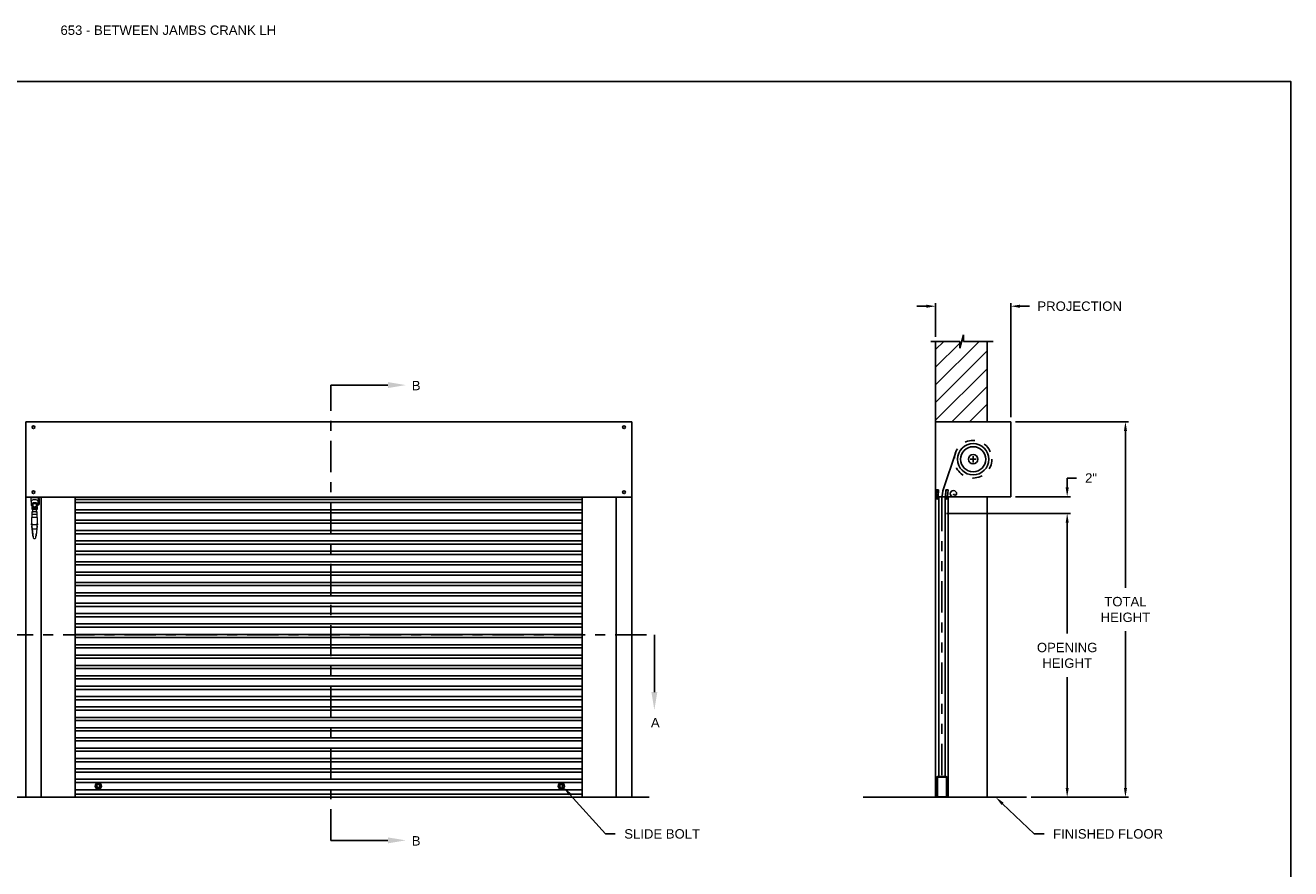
# Model space of a CAD drawing. Header units: inches. Extents: x 169.6 to 213.7, y 214.8 to 266.5.
# Tile 10 of 16: x 176.4 to 189.1, y 239.3 to 247.7. Entities that reach past the tile are written whole.
import ezdxf
from ezdxf import colors
from ezdxf.entities.mleader import LeaderData, LeaderLine
from ezdxf.math import Vec2, Vec3

# ---------------------------------------------------------------- set-up
doc = ezdxf.new("R2010")
doc.units = ezdxf.units.IN
doc.header["$LTSCALE"] = 0.25
doc.header["$MEASUREMENT"] = 0
for name, pattern in [('CENTER', [2, 1.25, -0.25, 0.25, -0.25]), ('HIDDEN', [0.375, 0.25, -0.125]), ('PHANTOM', [2.5, 1.25, -0.25, 0.25, -0.25, 0.25, -0.25])]:
    doc.linetypes.add(name, pattern=pattern)
for name, color, linetype in [('ANNOTATIONS', 1, 'Continuous'), ('CRANK LH', 7, 'Continuous'), ('SECTION CUTS', 6, 'CENTER')]:
    doc.layers.add(name, color=color, linetype=linetype)
doc.styles.add('ARIAL', font='arial.ttf', dxfattribs={"height": 0.09375})
doc.styles.get("Standard").update_dxf_attribs({"font": 'romans.shx'})
doc.dimstyles.new('STANDARD$0', dxfattribs={"dimtxt": 0.09375, "dimasz": 0.09375, "dimexe": 0.03125, "dimexo": 0.046875, "dimgap": 0.09, "dimtad": 0, "dimtih": 1, "dimtoh": 1, "dimdec": 4, "dimzin": 0, "dimdsep": 46, "dimtxsty": 'ARIAL', "dimcen": 0.09, "dimadec": 0, "dimazin": 0, "dimtfac": 1, "dimtdec": 4, "dimtofl": 0, "dimtmove": 0, "dimatfit": 1, "dimfxl": 1, "dimtolj": 1, "dimtzin": 0, "dimarcsym": 0})

# ---------------------------------------------------------------- blocks, each defined once
blk = doc.blocks.new('*D14')
at = {"layer": 'ANNOTATIONS', "color": 0, "lineweight": -2, "transparency": 16777216}
for p, q in [((185.512, 244.634), (185.512, 244.969)), ((186.262, 243.832), (186.262, 244.969)), ((185.418, 244.938), (185.325, 244.938)), ((186.356, 244.938), (186.45, 244.938))]:
    blk.add_line(p, q, dxfattribs=at)
at = {"layer": 'ANNOTATIONS', "color": 0, "transparency": 16777216}
for points in [[(185.418, 244.954), (185.418, 244.922), (185.512, 244.938)], [(186.356, 244.954), (186.356, 244.922), (186.262, 244.938)]]:
    blk.add_solid(points, dxfattribs=at)
at = {"layer": 'defpoints', "color": 0, "transparency": 16777216}
for p in [(186.262, 244.938), (185.512, 244.587), (186.262, 243.785)]:
    blk.add_point(p, dxfattribs=at)
at = {"layer": 'ANNOTATIONS', "color": 0, "transparency": 16777216, "insert": (186.951, 244.938), "char_height": 0.09375, "attachment_point": 5, "style": 'ARIAL'}
blk.add_mtext('\\A1;PROJECTION', dxfattribs=at)
blk = doc.blocks.new('*D15')
at = {"layer": 'ANNOTATIONS', "color": 0, "lineweight": -2, "transparency": 16777216}
for p, q in [((185.622, 242.869), (186.858, 242.869)), ((186.826, 242.776), (186.826, 241.67)), ((186.826, 240.129), (186.826, 241.235)), ((186.465, 240.035), (186.858, 240.035))]:
    blk.add_line(p, q, dxfattribs=at)
at = {"layer": 'ANNOTATIONS', "color": 0, "transparency": 16777216}
for points in [[(186.811, 242.776), (186.842, 242.776), (186.826, 242.869)], [(186.811, 240.129), (186.842, 240.129), (186.826, 240.035)]]:
    blk.add_solid(points, dxfattribs=at)
at = {"layer": 'defpoints', "color": 0, "transparency": 16777216}
for p in [(185.575, 242.869), (186.826, 242.869), (186.418, 240.035)]:
    blk.add_point(p, dxfattribs=at)
at = {"layer": 'ANNOTATIONS', "color": 0, "transparency": 16777216, "insert": (186.826, 241.452), "char_height": 0.09375, "attachment_point": 5, "style": 'ARIAL'}
blk.add_mtext('\\A1;OPENING \\PHEIGHT', dxfattribs=at)
blk = doc.blocks.new('*D16')
at = {"layer": 'ANNOTATIONS', "color": 0, "lineweight": -2, "transparency": 16777216}
for p, q in [((186.309, 243.785), (187.44, 243.785)), ((187.408, 243.691), (187.408, 242.128)), ((187.408, 240.129), (187.408, 241.693)), ((186.465, 240.035), (187.44, 240.035))]:
    blk.add_line(p, q, dxfattribs=at)
at = {"layer": 'ANNOTATIONS', "color": 0, "transparency": 16777216}
for points in [[(187.393, 243.691), (187.424, 243.691), (187.408, 243.785)], [(187.393, 240.129), (187.424, 240.129), (187.408, 240.035)]]:
    blk.add_solid(points, dxfattribs=at)
at = {"layer": 'defpoints', "color": 0, "transparency": 16777216}
for p in [(186.262, 243.785), (186.418, 240.035), (187.408, 240.035)]:
    blk.add_point(p, dxfattribs=at)
at = {"layer": 'ANNOTATIONS', "color": 0, "transparency": 16777216, "insert": (187.408, 241.91), "char_height": 0.0938, "attachment_point": 5, "style": 'ARIAL'}
blk.add_mtext('\\A1;TOTAL\\PHEIGHT', dxfattribs=at)
blk = doc.blocks.new('*D17')
at = {"layer": 'ANNOTATIONS', "color": 0, "lineweight": -2, "transparency": 16777216}
for p, q in [((186.826, 243.129), (186.826, 243.223)), ((186.826, 243.223), (186.92, 243.223)), ((186.309, 243.035), (186.858, 243.035)), ((186.309, 242.869), (186.858, 242.869)), ((186.826, 242.776), (186.826, 242.682))]:
    blk.add_line(p, q, dxfattribs=at)
at = {"layer": 'ANNOTATIONS', "color": 0, "transparency": 16777216}
for points in [[(186.811, 243.129), (186.842, 243.129), (186.826, 243.035)], [(186.811, 242.776), (186.842, 242.776), (186.826, 242.869)]]:
    blk.add_solid(points, dxfattribs=at)
at = {"layer": 'defpoints', "color": 0, "transparency": 16777216}
for p in [(186.262, 243.035), (186.262, 242.869), (186.826, 242.869)]:
    blk.add_point(p, dxfattribs=at)
at = {"layer": 'ANNOTATIONS', "color": 0, "transparency": 16777216, "insert": (187.065, 243.223), "char_height": 0.0938, "attachment_point": 5, "style": 'ARIAL'}
blk.add_mtext('\\A1;2"', dxfattribs=at)

msp = doc.modelspace()

# ---------------------------------------------------------------- hatches: boundary and pattern name
at = {"layer": 'CRANK LH', "linetype": 'Continuous'}
h = msp.add_hatch(dxfattribs=at)
h.set_pattern_fill('ANSI31', color=256, style=0)
h.set_pattern_definition([(45, (-19.41087, -17.51588), (-0.088388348, 0.088388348), [])])
h.paths.add_polyline_path([(186.02778, 245.05235), (186.02778, 244.5871), (185.79129, 244.5871), (185.79129, 244.65176), (185.75287, 244.5184), (185.75287, 244.5871), (185.51216, 244.5871), (185.51216, 245.23664)])
h.paths.add_polyline_path([(185.51216, 245.23664), (185.51216, 243.78522), (186.02778, 243.78522), (186.02778, 245.03859), (186.02778, 245.05235)])

# ---------------------------------------------------------------- linework, layer by layer
for p, q in [((185.46577, 244.5871), (185.75287, 244.5871)), ((185.51216, 244.5871), (185.51216, 241.04242)), ((185.75287, 244.5184), (185.79129, 244.65176)), ((185.75287, 244.5871), (185.75287, 244.5184)), ((185.79129, 244.65176), (185.79129, 244.5871)), ((185.79129, 244.5871), (186.08648, 244.5871)), ((186.02778, 243.78522), (186.02778, 244.5871)), ((176.42359, 240.03522), (176.42359, 243.78522)), ((182.47725, 243.78322), (176.42359, 243.78322)), ((182.47725, 240.03522), (182.47725, 243.78522)), ((185.51216, 243.78522), (186.02778, 243.78522)), ((185.51216, 243.78522), (186.26216, 243.78522)), ((186.26216, 243.78522), (186.26216, 243.03522)), ((185.59397, 243.1243), (185.70932, 243.46962)), ((185.88716, 243.37897), (185.88716, 243.44147)), ((185.85591, 243.41022), (185.91841, 243.41022)), ((185.51949, 243.03867), (185.5164, 243.10405)), ((185.5164, 243.10405), (185.53405, 243.10405)), ((185.53713, 243.03867), (185.53405, 243.10405)), ((185.53932, 243.10339), (185.53405, 243.10405)), ((185.53713, 243.03867), (185.53932, 243.10339)), ((185.61221, 243.03961), (185.6188, 243.10474)), ((185.61221, 243.03961), (185.61351, 243.10436)), ((185.61351, 243.10436), (185.6188, 243.10474)), ((185.63642, 243.10379), (185.6188, 243.10474)), ((185.62983, 243.03867), (185.63642, 243.10379)), ((176.42359, 243.03322), (182.47725, 243.03322)), ((176.57983, 240.03522), (176.57983, 243.03322)), ((176.91917, 240.03522), (176.91917, 243.03322)), ((181.98167, 243.00903), (176.91917, 243.00903)), ((181.98167, 242.97778), (176.91917, 242.97778)), ((181.98167, 240.03522), (181.98167, 243.03322)), ((182.32102, 240.03522), (182.32102, 243.03322)), ((185.51216, 243.03522), (185.54341, 243.03522)), ((185.51216, 240.03522), (185.51216, 243.03522)), ((185.51949, 243.03522), (185.51949, 243.03867)), ((185.51949, 243.03867), (185.53713, 243.03867)), ((185.53713, 243.03522), (185.53713, 243.03867)), ((185.54341, 240.24336), (185.54341, 243.03522)), ((185.54341, 243.03522), (185.60591, 243.03522)), ((185.60591, 240.24336), (185.60591, 243.03522)), ((185.60591, 243.03522), (185.63716, 243.03522)), ((185.61221, 243.03961), (185.61218, 243.03867)), ((185.62983, 243.03867), (185.61218, 243.03867)), ((185.61218, 243.03522), (185.61218, 243.03867)), ((185.62153, 243.03522), (186.26216, 243.03522)), ((185.62983, 243.03522), (185.62983, 243.03867)), ((185.63716, 243.03522), (185.63716, 240.03522)), ((186.02778, 240.03522), (186.02778, 243.03522)), ((181.98167, 242.90541), (176.91917, 242.90541)), ((181.98167, 242.87416), (176.91917, 242.87416)), ((181.98167, 242.8018), (176.91917, 242.8018)), ((181.98167, 242.77055), (176.91917, 242.77055)), ((181.98167, 242.69818), (176.91917, 242.69818)), ((181.98167, 242.66693), (176.91917, 242.66693)), ((181.98167, 242.59457), (176.91917, 242.59457)), ((181.98167, 242.56332), (176.91917, 242.56332)), ((181.98167, 242.49095), (176.91917, 242.49095)), ((181.98167, 242.4597), (176.91917, 242.4597)), ((181.98167, 242.38734), (176.91917, 242.38734)), ((181.98167, 242.35609), (176.91917, 242.35609)), ((181.98167, 242.28372), (176.91917, 242.28372)), ((181.98167, 242.25247), (176.91917, 242.25247)), ((181.98167, 242.18011), (176.91917, 242.18011)), ((181.98167, 242.14886), (176.91917, 242.14886)), ((181.98167, 242.07649), (176.91917, 242.07649)), ((181.98167, 242.04524), (176.91917, 242.04524)), ((181.98167, 241.97288), (176.91917, 241.97288)), ((181.98167, 241.94163), (176.91917, 241.94163)), ((181.98167, 241.86927), (176.91917, 241.86927)), ((181.98167, 241.83802), (176.91917, 241.83802)), ((181.98167, 241.76565), (176.91917, 241.76565)), ((181.98167, 241.7344), (176.91917, 241.7344)), ((181.98167, 241.66204), (176.91917, 241.66204)), ((181.98167, 241.63079), (176.91917, 241.63079)), ((181.98167, 241.55842), (176.91917, 241.55842)), ((181.98167, 241.52717), (176.91917, 241.52717)), ((181.98167, 241.45481), (176.91917, 241.45481)), ((181.98167, 241.42356), (176.91917, 241.42356)), ((181.98167, 241.35119), (176.91917, 241.35119)), ((181.98167, 241.31994), (176.91917, 241.31994)), ((181.98167, 241.24758), (176.91917, 241.24758)), ((181.98167, 241.21633), (176.91917, 241.21633)), ((181.98167, 241.14396), (176.91917, 241.14396)), ((181.98167, 241.11271), (176.91917, 241.11271)), ((181.98167, 241.04035), (176.91917, 241.04035)), ((181.98167, 241.0091), (176.91917, 241.0091)), ((181.98167, 240.93673), (176.91917, 240.93673)), ((181.98167, 240.90548), (176.91917, 240.90548)), ((181.98167, 240.83312), (176.91917, 240.83312)), ((181.98167, 240.80187), (176.91917, 240.80187)), ((181.98167, 240.72951), (176.91917, 240.72951)), ((181.98167, 240.69826), (176.91917, 240.69826)), ((181.98167, 240.62903), (176.91917, 240.62903)), ((181.98167, 240.59778), (176.91917, 240.59778)), ((181.98167, 240.52542), (176.91917, 240.52542)), ((181.98167, 240.49417), (176.91917, 240.49417)), ((181.98167, 240.4218), (176.91917, 240.4218)), ((181.98167, 240.39055), (176.91917, 240.39055)), ((181.98167, 240.31819), (176.91917, 240.31819)), ((181.98167, 240.28694), (176.91917, 240.28694)), ((181.98167, 240.21457), (176.91917, 240.21457)), ((181.98167, 240.18332), (176.91917, 240.18332)), ((181.98167, 240.11096), (176.91917, 240.11096)), ((176.91917, 240.06647), (181.98167, 240.06647)), ((184.78718, 240.03522), (186.41841, 240.03522))]:
    msp.add_line(p, q, dxfattribs=at)
at = {"layer": 'CRANK LH', "color": 7, "linetype": 'Continuous', "lineweight": 15}
for p, q in [((176.47785, 243.02404), (176.47785, 243.03322)), ((176.54861, 243.02404), (176.47785, 243.02404)), ((176.47785, 242.98713), (176.47785, 243.02404)), ((176.47785, 242.98713), (176.47785, 242.95641)), ((176.48555, 242.96385), (176.48555, 242.95129)), ((176.48771, 242.90932), (176.48771, 242.93417)), ((176.48905, 242.93506), (176.4886, 242.93506)), ((176.48993, 242.95217), (176.48993, 242.96102)), ((176.48993, 242.93389), (176.48993, 242.95217)), ((176.48993, 242.93389), (176.49008, 242.93244)), ((176.49437, 242.95783), (176.49437, 242.93214)), ((176.49437, 242.93214), (176.49446, 242.92837)), ((176.49659, 242.91065), (176.49659, 242.93284)), ((176.4977, 242.92951), (176.49659, 242.92951)), ((176.4983, 242.92226), (176.49803, 242.91778)), ((176.49829, 242.92175), (176.49829, 242.92175)), ((176.49855, 242.93062), (176.50168, 242.93062)), ((176.50016, 242.93062), (176.50168, 242.93062)), ((176.52153, 242.93062), (176.52467, 242.93062)), ((176.52153, 242.93062), (176.52306, 242.93062)), ((176.52518, 242.91778), (176.52491, 242.92226)), ((176.52492, 242.92175), (176.52492, 242.92175)), ((176.52714, 242.92951), (176.52552, 242.92951)), ((176.52988, 242.93062), (176.52714, 242.93062)), ((176.52714, 242.93062), (176.52714, 242.91287)), ((176.52879, 242.9398), (176.52994, 242.93943)), ((176.52988, 242.91065), (176.52988, 242.93284)), ((176.532, 242.92837), (176.53209, 242.93214)), ((176.53209, 242.93214), (176.53209, 242.95783)), ((176.53639, 242.9325), (176.53653, 242.93389)), ((176.53653, 242.96102), (176.53653, 242.95217)), ((176.53653, 242.95217), (176.53653, 242.93389)), ((176.53786, 242.93506), (176.53742, 242.93506)), ((176.53875, 242.93417), (176.53875, 242.92864)), ((176.53875, 242.92864), (176.53875, 242.90932)), ((176.54092, 242.95129), (176.54092, 242.96385)), ((176.54861, 243.02404), (176.54861, 243.03322)), ((176.54861, 243.02404), (176.54861, 242.98713)), ((176.55755, 243.01967), (176.54861, 243.01967)), ((176.54861, 242.95641), (176.54861, 242.98713)), ((176.54861, 242.95821), (176.55755, 242.95821)), ((176.55755, 243.01967), (176.55755, 243.03322)), ((176.55755, 243.01967), (176.55755, 243.01411)), ((176.55755, 243.01411), (176.55755, 242.95821)), ((176.482, 242.82885), (176.482, 242.76425)), ((176.54122, 242.82885), (176.482, 242.82885)), ((176.48485, 242.88624), (176.48392, 242.85962)), ((176.48392, 242.85962), (176.48392, 242.82885)), ((176.51161, 242.85962), (176.48392, 242.85962)), ((176.51161, 242.82885), (176.48392, 242.82885)), ((176.49061, 242.88624), (176.48485, 242.88624)), ((176.4886, 242.90843), (176.49361, 242.90843)), ((176.49053, 242.88402), (176.49053, 242.88607)), ((176.49278, 242.88181), (176.49241, 242.88183)), ((176.49402, 242.88181), (176.49278, 242.88181)), ((176.49334, 242.88181), (176.49278, 242.88181)), ((176.49659, 242.91398), (176.49766, 242.91398)), ((176.52477, 242.88624), (176.49845, 242.88624)), ((176.5069, 242.9153), (176.50688, 242.91517)), ((176.50787, 242.9137), (176.50833, 242.9147)), ((176.51046, 242.91407), (176.51029, 242.91297)), ((176.51113, 242.91403), (176.51111, 242.9139)), ((176.5393, 242.85962), (176.51161, 242.85962)), ((176.5393, 242.82885), (176.51161, 242.82885)), ((176.52556, 242.91398), (176.52714, 242.91398)), ((176.52714, 242.91287), (176.52988, 242.91287)), ((176.53044, 242.88181), (176.52919, 242.88181)), ((176.53044, 242.88181), (176.52987, 242.88181)), ((176.5308, 242.88183), (176.53044, 242.88181)), ((176.53837, 242.88624), (176.5326, 242.88624)), ((176.53269, 242.88607), (176.53269, 242.88402)), ((176.53285, 242.90843), (176.53786, 242.90843)), ((176.5393, 242.85962), (176.53837, 242.88624)), ((176.5393, 242.82885), (176.5393, 242.85962)), ((176.54122, 242.76425), (176.54122, 242.82885)), ((176.49571, 242.64969), (176.48789, 242.71501)), ((176.48798, 242.71429), (176.49423, 242.662)), ((176.494, 242.71579), (176.49399, 242.71579)), ((176.494, 242.71579), (176.52921, 242.71579)), ((176.53533, 242.71501), (176.52751, 242.64969)), ((176.53524, 242.71429), (176.52898, 242.662)), ((176.52922, 242.71579), (176.52921, 242.71579)), ((176.50476, 242.61966), (176.51845, 242.61966))]:
    msp.add_line(p, q, dxfattribs=at)
at = {"layer": 'CRANK LH', "linetype": 'PHANTOM'}
msp.add_line((185.57466, 243.0055), (185.57466, 240.25178), dxfattribs=at)
at = {"layer": 'CRANK LH'}
msp.add_line((176.25042, 240.03522), (182.65042, 240.03522), dxfattribs=at)
at = {"layer": 'CRANK LH', "color": 7, "linetype": 'Continuous', "lineweight": 15, "flags": 128}
for points in [[(176.54861, 242.98713), (176.54801, 242.99073), (176.54622, 242.99421), (176.54331, 242.99746), (176.53938, 243.00035), (176.53455, 243.00279), (176.529, 243.00469), (176.52292, 243.006), (176.5165, 243.00667), (176.50997, 243.00667), (176.50355, 243.006), (176.49746, 243.00469), (176.49191, 243.00279), (176.48709, 243.00035), (176.48315, 242.99746), (176.48024, 242.99421), (176.47846, 242.99073), (176.47785, 242.98713)], [(176.53653, 242.94164), (176.54089, 242.94417), (176.54439, 242.94711), (176.54688, 242.95034), (176.54829, 242.95377), (176.54858, 242.95729), (176.54772, 242.96078), (176.54577, 242.96412), (176.54276, 242.96722), (176.5388, 242.96997), (176.53403, 242.97228), (176.52858, 242.97409), (176.52265, 242.97533), (176.5164, 242.97595), (176.51006, 242.97595), (176.50382, 242.97533), (176.49788, 242.97409), (176.49244, 242.97228), (176.48766, 242.96997), (176.48371, 242.96722), (176.4807, 242.96412), (176.47874, 242.96078), (176.47789, 242.95729), (176.47817, 242.95377), (176.47959, 242.95034), (176.48208, 242.94711), (176.48557, 242.94417), (176.48993, 242.94164)], [(176.54044, 242.94844), (176.54122, 242.94932), (176.54313, 242.95239), (176.54396, 242.9556), (176.54368, 242.95884), (176.54231, 242.96199), (176.53988, 242.96494), (176.53648, 242.96758), (176.53225, 242.96982), (176.52733, 242.97158), (176.5219, 242.97278), (176.51616, 242.9734), (176.51031, 242.9734), (176.50457, 242.97278), (176.49914, 242.97158), (176.49422, 242.96982), (176.48998, 242.96758), (176.48659, 242.96494), (176.48416, 242.96199), (176.48278, 242.95884), (176.4825, 242.9556), (176.48334, 242.95239), (176.48525, 242.94932), (176.48602, 242.94844)], [(176.50833, 242.9147), (176.50843, 242.91509), (176.50844, 242.91517)], [(176.52556, 242.91398), (176.52595, 242.91096), (176.5262, 242.90937)], [(176.48324, 242.75383), (176.48364, 242.75051), (176.48415, 242.74623), (176.48477, 242.74109), (176.48547, 242.73524), (176.48624, 242.72883), (176.48705, 242.72202), (176.48789, 242.71501)], [(176.48466, 242.74198), (176.48473, 242.74145), (176.48491, 242.73987), (176.48522, 242.73732), (176.48563, 242.73387), (176.48613, 242.72968), (176.48671, 242.72489), (176.48733, 242.7197), (176.48798, 242.71429)], [(176.48798, 242.71429), (176.48733, 242.7197), (176.48671, 242.72489), (176.48613, 242.72968), (176.48563, 242.73387), (176.48522, 242.73732), (176.48491, 242.73987), (176.48473, 242.74145), (176.48466, 242.74198)], [(176.53855, 242.74198), (176.5385, 242.74156), (176.53835, 242.74031), (176.53811, 242.73827), (176.53778, 242.7355), (176.53737, 242.73209), (176.5369, 242.72814), (176.53637, 242.72376), (176.53581, 242.7191), (176.53524, 242.71429)], [(176.53524, 242.71429), (176.53581, 242.7191), (176.53637, 242.72376), (176.5369, 242.72814), (176.53737, 242.73209), (176.53778, 242.7355), (176.53811, 242.73827), (176.53835, 242.74031), (176.5385, 242.74156), (176.53855, 242.74198)], [(176.53533, 242.71501), (176.53616, 242.72202), (176.53698, 242.72883), (176.53775, 242.73524), (176.53845, 242.74109), (176.53906, 242.74623), (176.53957, 242.75051), (176.53997, 242.75383)], [(176.49681, 242.64046), (176.49677, 242.64079), (176.49666, 242.64176), (176.49647, 242.64335), (176.49621, 242.6455), (176.49589, 242.64815), (176.49552, 242.65123), (176.49512, 242.65463), (176.49468, 242.65826), (176.49423, 242.662)], [(176.49423, 242.662), (176.49474, 242.65779), (176.49522, 242.65375), (176.49567, 242.65003), (176.49606, 242.64677), (176.49638, 242.64409), (176.49662, 242.6421), (176.49676, 242.64087), (176.49681, 242.64046)], [(176.49571, 242.64969), (176.49622, 242.64542), (176.49671, 242.64127), (176.49718, 242.63738), (176.4976, 242.63387), (176.49796, 242.63084), (176.49826, 242.62838), (176.49848, 242.62656), (176.49861, 242.62545), (176.49865, 242.62508)], [(176.52456, 242.62508), (176.52461, 242.62545), (176.52474, 242.62656), (176.52496, 242.62838), (176.52525, 242.63084), (176.52561, 242.63387), (176.52603, 242.63738), (176.5265, 242.64127), (176.527, 242.64542), (176.52751, 242.64969)], [(176.5264, 242.64046), (176.52645, 242.64087), (176.5266, 242.6421), (176.52684, 242.64409), (176.52716, 242.64677), (176.52755, 242.65003), (176.52799, 242.65375), (176.52848, 242.65779), (176.52898, 242.662)], [(176.52898, 242.662), (176.52848, 242.65779), (176.52799, 242.65375), (176.52755, 242.65003), (176.52716, 242.64677), (176.52684, 242.64409), (176.5266, 242.6421), (176.52645, 242.64087), (176.5264, 242.64046)]]:
    msp.add_lwpolyline(points, dxfattribs=at)
at = {"layer": 'CRANK LH', "linetype": 'Continuous'}
for points in [[(177.16386, 240.17421), (177.17948, 240.14714), (177.16386, 240.12008), (177.13261, 240.12008), (177.11698, 240.14714), (177.13261, 240.17421)], [(181.75722, 240.17421), (181.7416, 240.14714), (181.75722, 240.12008), (181.78847, 240.12008), (181.8041, 240.14714), (181.78847, 240.17421)]]:
    msp.add_lwpolyline(points, close=True, dxfattribs=at)
msp.add_lwpolyline([(185.52458, 240.03522, -0.41421356), (185.52398, 240.03582), (185.52398, 240.23145, -0.41421356), (185.5359, 240.24336), (185.54049, 240.24336), (185.57466, 240.24336), (185.61181, 240.24336), (185.61334, 240.24336, -0.41421356), (185.62525, 240.23145), (185.62525, 240.03582, -0.41421356), (185.62466, 240.03522)], format="xyb", dxfattribs=at)
msp.add_lwpolyline([(185.61929, 240.04118), (185.61929, 240.23145, 0.41421356), (185.61334, 240.2374), (185.5359, 240.2374, 0.41421356), (185.52994, 240.23145), (185.52994, 240.04118), (185.57313, 240.04118)], format="xyb", close=True, dxfattribs=at)
for centre, radius in [((176.50108, 243.73036), 0.01369), ((182.39976, 243.73036), 0.01369), ((185.88716, 243.41022), 0.15625), ((185.88716, 243.41022), 0.125), ((185.88716, 243.41022), 0.04685), ((176.50108, 243.0805), 0.01369), ((182.39976, 243.0805), 0.01369), ((185.52809, 243.01925), 0.00687), ((185.62123, 243.01925), 0.00687), ((177.14823, 240.14714), 0.03125), ((177.1493, 240.14714), 0.01562), ((181.77285, 240.14714), 0.03125), ((181.77179, 240.14714), 0.01562)]:
    msp.add_circle(centre, radius, dxfattribs=at)
at = {"layer": 'CRANK LH', "linetype": 'HIDDEN'}
msp.add_circle((185.88716, 243.41022), 0.1875, dxfattribs=at)
at = {"layer": 'CRANK LH', "color": 7, "linetype": 'Continuous', "lineweight": 15}
for centre, radius in [((176.51161, 242.92175), 0.01331), ((176.51161, 242.92175), 0.00888), ((176.50733, 242.91517), 0.000444), ((176.51156, 242.9139), 0.000444)]:
    msp.add_circle(centre, radius, dxfattribs=at)
at = {"layer": 'CRANK LH', "linetype": 'Continuous'}
for centre, radius, start, end in [((185.94966, 243.0055), 0.375, 161.529967, 180), ((185.69032, 243.06647), 0.03125, 0, 180), ((185.69032, 243.06647), 0.03125, 180, 270), ((185.70594, 243.06647), 0.01562, 180, 0)]:
    msp.add_arc(centre, radius, start, end, dxfattribs=at)
at = {"layer": 'CRANK LH', "color": 7, "linetype": 'Continuous', "lineweight": 15}
for centre, radius, start, end in [((176.49615, 242.95129), 0.01037, 126.839416, 233.160584), ((176.49611, 242.95129), 0.00956, 130.233117, 229.766883), ((176.4886, 242.93417), 0.000888, 90, 180), ((176.48905, 242.93595), 0.000888, 270, 0), ((176.49286, 242.96327), 0.00222, 117.303086, 142.22849), ((176.39187, 242.92639), 0.10651, 343.720441, 357.778603), ((176.49659, 242.93506), 0.00222, 180, 270), ((176.51323, 242.92182), 0.0449, 66.437329, 113.593087), ((176.51323, 242.98114), 0.04528, 247.614775, 292.385225), ((176.49633, 242.93963), 0.000261, 294.454915, 351.263969), ((176.49615, 242.94023), 0.000888, 289.335855, 295.674174), ((176.51323, 242.9221), 0.04407, 67.884108, 112.115892), ((176.51323, 242.98047), 0.04407, 247.88482, 292.11518), ((176.49767, 242.92987), 0.000355, 273.149028, 14.548849), ((176.5234, 242.92175), 0.02663, 161.075356, 162.709123), ((176.49855, 242.93027), 0.000355, 90, 161.075356), ((176.51161, 242.92175), 0.00888, 0, 180.000001), ((176.51161, 242.92175), 0.00777, 277.76023, 228.813399), ((176.51161, 242.92175), 0.00777, 0.000001, 180.000001), ((176.52467, 242.93027), 0.000355, 18.924644, 90), ((176.63134, 242.92639), 0.10651, 182.221397, 196.279559), ((176.49982, 242.92175), 0.02663, 17.312262, 18.924644), ((176.52555, 242.92987), 0.000355, 165.40873, 265.675598), ((176.53013, 242.93963), 0.00026, 188.656082, 245.625034), ((176.52988, 242.93506), 0.00222, 270, 0), ((176.53032, 242.94023), 0.000888, 244.325826, 250.664145), ((176.53361, 242.96327), 0.00222, 37.77151, 62.696914), ((176.52966, 242.95064), 0.01128, 3.28206, 52.463139), ((176.53036, 242.95129), 0.00956, 310.233117, 49.766883), ((176.52966, 242.95193), 0.01128, 307.534259, 356.716356), ((176.53742, 242.93595), 0.000888, 180, 270), ((176.53786, 242.93417), 0.000888, 0, 90), ((176.4886, 242.90932), 0.000888, 180, 270), ((176.49141, 242.88607), 0.000888, 157.948614, 180), ((176.49275, 242.88402), 0.00222, 180, 261.334595), ((176.39187, 242.92639), 0.10651, 340.579298, 347.908065), ((176.49361, 242.90932), 0.000888, 270, 343.39845), ((176.49659, 242.90843), 0.00222, 90, 163.39845), ((176.49767, 242.91362), 0.000357, 91.644036, 164.592517), ((176.51161, 242.92175), 0.01331, 205.044647, 334.955353), ((176.50733, 242.91517), 0.00111, 335.073604, 138.813399), ((176.50733, 242.91517), 0.000444, 0.000001, 163.286815), ((176.51156, 242.9139), 0.00111, 7.76023, 171.500025), ((176.51156, 242.9139), 0.000444, 0.000001, 163.286815), ((176.52555, 242.91363), 0.000356, 15.35213, 88.411317), ((176.52988, 242.90843), 0.00222, 16.60155, 90), ((176.53047, 242.88402), 0.00222, 278.696025, 0), ((176.53285, 242.90932), 0.000888, 196.60155, 270), ((176.5318, 242.88607), 0.000888, 360, 22.051386), ((176.53786, 242.90932), 0.000888, 270, 0), ((176.50476, 242.62581), 0.00615, 186.824746, 270), ((176.51845, 242.62581), 0.00615, 270, 353.175254)]:
    msp.add_arc(centre, radius, start, end, dxfattribs=at)
for centre, start_param, end_param in [((176.49437, 242.96101), 0.74946887, 1.57079633), ((176.53209, 242.96101), 4.71238898, 5.53371644)]:
    msp.add_ellipse(centre, major_axis=(0, 0.00492), ratio=0.90138782, start_param=start_param, end_param=end_param, dxfattribs=at)
for points, knots in [([(176.48993, 242.95217), (176.48994, 242.95247), (176.48996, 242.95507), (176.49034, 242.95853), (176.49195, 242.96169), (176.49295, 242.96267), (176.49371, 242.96306), (176.49417, 242.96311), (176.49437, 242.96313)], [0, 0, 0, 0, 0.07369068, 0.62544492, 0.8047082, 0.89444268, 0.95191182, 1, 1, 1, 1]), ([(176.49437, 242.96582), (176.49399, 242.9658), (176.4931, 242.96576), (176.4923, 242.96543), (176.49184, 242.96524)], [0, 0, 0, 0, 0.423556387, 1, 1, 1, 1]), ([(176.49659, 242.96199), (176.49618, 242.96167), (176.49535, 242.96101), (176.49455, 242.95952), (176.49443, 242.95841), (176.49437, 242.95783)], [0, 0, 0, 0, 0.31879763, 0.63929246, 1, 1, 1, 1]), ([(176.49437, 242.93736), (176.49443, 242.93767), (176.49454, 242.9383), (176.49534, 242.93908), (176.49619, 242.93943), (176.49659, 242.93959)], [0, 0, 0, 0, 0.34630961, 0.69174482, 1, 1, 1, 1]), ([(176.49653, 242.93943), (176.49682, 242.93957), (176.49718, 242.93974), (176.49758, 242.93978), (176.49766, 242.93979)], [0, 0, 0, 0, 0.81767897, 1, 1, 1, 1]), ([(176.49664, 242.96293), (176.49681, 242.96291), (176.49755, 242.96281), (176.49825, 242.96262), (176.4988, 242.96249), (176.49881, 242.96249)], [0, 0, 0, 0, 0.22252096, 0.98994116, 1, 1, 1, 1]), ([(176.49881, 242.94009), (176.4988, 242.94009), (176.49842, 242.93999), (176.49803, 242.93991), (176.49765, 242.93983)], [0, 0, 0, 0, 0.01864999, 1, 1, 1, 1]), ([(176.4983, 242.92226), (176.4983, 242.92226), (176.4983, 242.9221), (176.49827, 242.92083), (176.49848, 242.91876), (176.49924, 242.91687), (176.49954, 242.91611)], [0, 0, 0, 0, 0.00275356, 0.07572795, 0.6269228, 1, 1, 1, 1]), ([(176.52367, 242.91611), (176.52397, 242.91687), (176.52473, 242.91876), (176.52494, 242.92083), (176.52492, 242.9221), (176.52491, 242.92226), (176.52491, 242.92226)], [0, 0, 0, 0, 0.3730772, 0.92427205, 0.99724644, 1, 1, 1, 1]), ([(176.52518, 242.92965), (176.52518, 242.92967), (176.5252, 242.92971), (176.52496, 242.92877), (176.52462, 242.92727), (176.52445, 242.92592), (176.52438, 242.92537)], [0, 0, 0, 0, 0.1667187, 0.47719639, 0.78580821, 1, 1, 1, 1]), ([(176.52552, 242.92941), (176.52552, 242.92942), (176.52553, 242.92947), (176.52528, 242.92857), (176.52493, 242.9269), (176.52464, 242.92534), (176.52458, 242.92437), (176.52458, 242.92423)], [0, 0, 0, 0, 0.14884182, 0.42273285, 0.6941253, 0.95689359, 1, 1, 1, 1]), ([(176.52766, 242.96249), (176.52766, 242.96249), (176.52821, 242.96262), (176.52892, 242.96281), (176.52966, 242.96291), (176.52983, 242.96293)], [0, 0, 0, 0, 0.01005879, 0.7774758, 1, 1, 1, 1]), ([(176.5288, 242.93983), (176.52842, 242.93991), (176.52804, 242.94), (176.52766, 242.94009), (176.52766, 242.94009)], [0, 0, 0, 0, 0.98105163, 1, 1, 1, 1]), ([(176.53209, 242.95783), (176.53204, 242.95839), (176.53193, 242.95951), (176.53112, 242.96101), (176.53028, 242.96168), (176.52988, 242.96199)], [0, 0, 0, 0, 0.3464202, 0.69173602, 1, 1, 1, 1]), ([(176.52988, 242.93959), (176.53029, 242.93942), (176.53111, 242.93908), (176.53192, 242.9383), (176.53203, 242.93769), (176.53209, 242.93736)], [0, 0, 0, 0, 0.31874314, 0.63937769, 1, 1, 1, 1]), ([(176.53462, 242.96524), (176.53427, 242.96539), (176.53349, 242.96573), (176.53259, 242.96579), (176.53209, 242.96582)], [0, 0, 0, 0, 0.44985739, 1, 1, 1, 1]), ([(176.53209, 242.96313), (176.5323, 242.96311), (176.53275, 242.96306), (176.53351, 242.96267), (176.53452, 242.96169), (176.53613, 242.95853), (176.53651, 242.95507), (176.53653, 242.95247), (176.53653, 242.95217)], [0, 0, 0, 0, 0.04811559, 0.10558377, 0.19529589, 0.37457006, 0.92631019, 1, 1, 1, 1]), ([(176.49241, 242.88183), (176.49207, 242.88193), (176.4915, 242.88209), (176.49093, 242.88269), (176.49064, 242.88325), (176.49054, 242.8837), (176.49053, 242.88395), (176.49053, 242.88402)], [0, 0, 0, 0, 0.38160689, 0.63582799, 0.80996381, 0.94218868, 1, 1, 1, 1]), ([(176.49059, 242.8864), (176.4906, 242.88641), (176.49061, 242.88644), (176.49072, 242.88671), (176.49098, 242.88738), (176.4914, 242.88846), (176.49254, 242.8915), (176.4934, 242.89425), (176.49411, 242.89653)], [0, 0, 0, 0, 0.03065143, 0.08748898, 0.14363511, 0.28481468, 0.40777906, 1, 1, 1, 1]), ([(176.49598, 242.8824), (176.49556, 242.88219), (176.49491, 242.88186), (176.49425, 242.88182), (176.49402, 242.88181)], [0, 0, 0, 0, 0.64699488, 1, 1, 1, 1]), ([(176.49841, 242.88565), (176.49836, 242.88537), (176.49824, 242.88471), (176.49754, 242.88363), (176.49671, 242.88289), (176.49611, 242.88249), (176.49598, 242.8824)], [0, 0, 0, 0, 0.18985538, 0.44359543, 0.87933291, 1, 1, 1, 1]), ([(176.49845, 242.88624), (176.49844, 242.88616), (176.49843, 242.88596), (176.49842, 242.88577), (176.49841, 242.88565)], [0, 0, 0, 0, 0.413599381, 1, 1, 1, 1]), ([(176.52481, 242.88565), (176.5248, 242.88577), (176.52478, 242.88596), (176.52477, 242.88616), (176.52477, 242.88624)], [0, 0, 0, 0, 0.5864442, 1, 1, 1, 1]), ([(176.52724, 242.8824), (176.52684, 242.88268), (176.52616, 242.88316), (176.52533, 242.88411), (176.52489, 242.88496), (176.52483, 242.8855), (176.52481, 242.88565)], [0, 0, 0, 0, 0.36741737, 0.63266839, 0.90091472, 1, 1, 1, 1]), ([(176.52919, 242.88181), (176.52873, 242.88186), (176.52806, 242.88193), (176.52743, 242.88229), (176.52724, 242.8824)], [0, 0, 0, 0, 0.70120133, 1, 1, 1, 1]), ([(176.5291, 242.89653), (176.52919, 242.89624), (176.52992, 242.89377), (176.53098, 242.89062), (176.5321, 242.88772), (176.53245, 242.88682), (176.5326, 242.88646), (176.53262, 242.88642), (176.53262, 242.8864)], [0, 0, 0, 0, 0.07673786, 0.64532332, 0.82282931, 0.90719984, 0.95849981, 1, 1, 1, 1]), ([(176.53269, 242.88402), (176.53267, 242.88383), (176.53264, 242.88345), (176.5324, 242.88287), (176.53192, 242.88227), (176.53134, 242.88194), (176.53091, 242.88185), (176.5308, 242.88183)], [0, 0, 0, 0, 0.14652893, 0.29196717, 0.53047426, 0.87927143, 1, 1, 1, 1]), ([(176.482, 242.76425), (176.482, 242.76424), (176.48201, 242.76414), (176.48217, 242.76276), (176.48249, 242.76009), (176.48295, 242.75629), (176.48315, 242.75465), (176.48324, 242.75383)], [0, 0, 0, 0, 0.00282293, 0.03537358, 0.46471818, 0.73293881, 1, 1, 1, 1]), ([(176.48324, 242.75383), (176.48324, 242.75384), (176.48312, 242.75485), (176.48282, 242.75738), (176.48239, 242.76099), (176.48213, 242.76314), (176.48202, 242.76407), (176.482, 242.76424), (176.482, 242.76425)], [0, 0, 0, 0, 0.004967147, 0.379889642, 0.688027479, 0.942229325, 0.997174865, 1, 1, 1, 1]), ([(176.48935, 242.76021), (176.48898, 242.76039), (176.4875, 242.76113), (176.48528, 242.76233), (176.48267, 242.76384), (176.48225, 242.76409), (176.482, 242.76425)], [0, 0, 0, 0, 0.08300375, 0.33258952, 0.59091793, 1, 1, 1, 1]), ([(176.49399, 242.71579), (176.49331, 242.71571), (176.49193, 242.71554), (176.4901, 242.71532), (176.48872, 242.71514), (176.48804, 242.71504), (176.48789, 242.71502), (176.48789, 242.71501), (176.48789, 242.71501)], [0, 0, 0, 0, 0.21466797, 0.42930668, 0.64397751, 0.85865247, 0.97788451, 1, 1, 1, 1]), ([(176.53386, 242.76021), (176.53275, 242.75968), (176.53045, 242.75857), (176.52623, 242.75691), (176.52058, 242.7552), (176.51547, 242.75441), (176.50918, 242.75429), (176.50271, 242.75506), (176.49506, 242.75753), (176.4912, 242.75934), (176.48935, 242.76021)], [0, 0, 0, 0, 0.09732299, 0.20237799, 0.30733566, 0.46952876, 0.50042327, 0.67202116, 0.84273537, 1, 1, 1, 1]), ([(176.53533, 242.71501), (176.53532, 242.71501), (176.53532, 242.71502), (176.53517, 242.71504), (176.5345, 242.71514), (176.53311, 242.71532), (176.53128, 242.71554), (176.52991, 242.71571), (176.52922, 242.71579)], [0, 0, 0, 0, 0.02211508, 0.14134488, 0.35600147, 0.57066828, 0.78533605, 1, 1, 1, 1]), ([(176.54122, 242.76425), (176.54098, 242.7641), (176.54048, 242.76381), (176.5374, 242.762), (176.53477, 242.76067), (176.53386, 242.76021)], [0, 0, 0, 0, 0.38939019, 0.78828706, 1, 1, 1, 1]), ([(176.54122, 242.76425), (176.54122, 242.76424), (176.5412, 242.76414), (176.54104, 242.76276), (176.54072, 242.76009), (176.54027, 242.75629), (176.54007, 242.75465), (176.53997, 242.75383)], [0, 0, 0, 0, 0.00282497, 0.03537645, 0.4647001, 0.7329389, 1, 1, 1, 1]), ([(176.53997, 242.75383), (176.53997, 242.75384), (176.54009, 242.75485), (176.5404, 242.75738), (176.54083, 242.76099), (176.54108, 242.76314), (176.5412, 242.76407), (176.54122, 242.76424), (176.54122, 242.76425)], [0, 0, 0, 0, 0.00496715, 0.37989194, 0.68802939, 0.94223034, 0.99717691, 1, 1, 1, 1])]:
    msp.add_open_spline(points, degree=3, knots=knots, dxfattribs=at)
at = {"layer": 'defpoints'}
msp.add_lwpolyline([(189.05875, 234.44685), (169.58887, 234.44685), (169.58887, 247.18196), (189.05875, 247.18196)], close=True, dxfattribs=at)
at = {"layer": 'SECTION CUTS'}
for p, q in [((179.47179, 239.60505), (179.47179, 244.15078)), ((176.18697, 241.65589), (182.70292, 241.65589))]:
    msp.add_line(p, q, dxfattribs=at)

# ---------------------------------------------------------------- texts
at = {"layer": 'ANNOTATIONS', "insert": (176.77122, 247.74099), "char_height": 0.09375, "width": 6.6097632, "attachment_point": 1, "line_spacing_factor": 0.86134, "style": 'ARIAL'}
msp.add_mtext('653 - BETWEEN JAMBS CRANK LH', dxfattribs=at)
at = {"layer": 'SECTION CUTS', "style": 'ARIAL'}
for s, p in [('B', (180.27982, 244.09908)), ('A', (182.66845, 240.73345)), ('B', (180.27982, 239.55336))]:
    msp.add_text(s, height=0.09375, dxfattribs=at).set_placement(p)

# ---------------------------------------------------------------- dimensions: what is measured, and where the dimension line sits
at = {"layer": 'ANNOTATIONS'}
dim = msp.add_linear_dim(base=(186.26216, 244.93811), p1=(185.51216, 244.5871), p2=(186.26216, 243.78522), text='PROJECTION', dimstyle='STANDARD$0', dxfattribs=at)
dim.commit()
dim.dimension.update_dxf_attribs({"geometry": '*D14', "text_midpoint": (186.95127, 244.93811)})
for base, p1, p2, text, picture, middle in [((187.40847, 240.03522), (186.26216, 243.78522), (186.41841, 240.03522), 'TOTAL\\PHEIGHT', '*D16', (187.40847, 241.91022)), ((186.82635, 242.86943), (186.26216, 243.03522), (186.26216, 242.86943), '2"', '*D17', (187.06478, 243.22272))]:
    dim = msp.add_linear_dim(base=base, p1=p1, p2=p2, angle=90, text=text, dimstyle='STANDARD$0', dxfattribs=at)
    dim.commit()
    dim.dimension.update_dxf_attribs({"geometry": picture, "text_midpoint": middle, "dimtype": 160})
dim = msp.add_linear_dim(base=(186.82635, 242.86943), p1=(186.41841, 240.03522), p2=(185.57466, 242.86943), angle=90, text='OPENING \\PHEIGHT', dimstyle='STANDARD$0', dxfattribs=at)
dim.commit()
dim.dimension.update_dxf_attribs({"geometry": '*D15', "text_midpoint": (186.82635, 241.45232)})

# ---------------------------------------------------------------- leaders
ml = msp.add_multileader_mtext('Standard', dxfattribs=at)
ml.set_content('SLIDE BOLT', color=256, style='ARIAL')
ml.set_leader_properties()
ml.build(insert=Vec2(0, 0))
ml.multileader.update_dxf_attribs({"dogleg_length": 0.36, "arrow_head_size": 0.09375})
ctx = ml.context
ctx.base_point, ctx.char_height, ctx.arrow_head_size, ctx.landing_gap_size, ctx.plane_origin = Vec3(182.31247, 239.66915), 0.09375, 0.09375, 0.09, Vec3(181.52744, 239.23593)
notes = []
notes.append((ctx, [(0, (1, 1, 0), (182.21452, 239.66915), (1, 0), 0.09796, [(0, [(181.79629, 240.13361)], 0, [])])]))
ctx.mtext.insert, ctx.mtext.flow_direction = Vec3(182.40247, 239.71683), 5
ml = msp.add_multileader_mtext('Standard', dxfattribs=at)
ml.set_content('FINISHED FLOOR', color=256, style='ARIAL')
ml.set_leader_properties()
ml.build(insert=Vec2(0, 0))
ml.multileader.update_dxf_attribs({"dogleg_length": 0.36, "arrow_head_size": 0.09375})
ctx = ml.context
ctx.base_point, ctx.char_height, ctx.arrow_head_size, ctx.landing_gap_size, ctx.plane_origin = Vec3(186.59547, 239.66915), 0.09375, 0.09375, 0.09, Vec3(185.81044, 239.23593)
notes.append((ctx, [(0, (1, 1, 0), (186.49752, 239.66915), (1, 0), 0.09796, [(0, [(186.11335, 240.03522)], 0, [])])]))
ctx.mtext.insert, ctx.mtext.flow_direction = Vec3(186.68547, 239.71683), 5
at = {"layer": 'SECTION CUTS'}
ml = msp.add_multileader_mtext('Standard', dxfattribs=at)
ml.set_content('', color=256)
ml.set_leader_properties()
ml.build(insert=Vec2(0, 0))
ml.multileader.update_dxf_attribs({"dogleg_length": 0, "arrow_head_size": 0.18})
ctx = ml.context
ctx.base_point, ctx.char_height, ctx.arrow_head_size, ctx.landing_gap_size, ctx.plane_origin, ctx.plane_x_axis, ctx.plane_y_axis = Vec3(179.47179, 244.15078), 0.18, 0.18, 0, Vec3(180.22131, 244.15078), Vec3(0, 1), Vec3(-1, 0)
notes.append((ctx, [(0, (1, 1, 0), (179.47179, 244.15078), (1, 0), 0, [(0, [(180.22131, 244.15078)], 0, [])])]))
ctx.mtext.insert, ctx.mtext.text_direction, ctx.mtext.rotation, ctx.mtext.flow_direction = Vec3(179.38179, 244.15078), Vec3(0, 1), 1.57079633, 5
ml = msp.add_multileader_mtext('Standard', dxfattribs=at)
ml.set_content('', color=256)
ml.set_leader_properties()
ml.build(insert=Vec2(0, 0))
ml.multileader.update_dxf_attribs({"dogleg_length": 0, "arrow_head_size": 0.18})
ctx = ml.context
ctx.base_point, ctx.char_height, ctx.arrow_head_size, ctx.landing_gap_size, ctx.plane_origin = Vec3(182.70292, 241.65589), 0.18, 0.18, 0, Vec3(182.70292, 240.90637)
notes.append((ctx, [(0, (1, 1, 0), (182.70292, 241.65589), (1, 0), 0, [(0, [(182.70292, 240.90637)], 0, [])])]))
ctx.mtext.insert, ctx.mtext.flow_direction = Vec3(182.70292, 241.74589), 5
ml = msp.add_multileader_mtext('Standard', dxfattribs=at)
ml.set_content('', color=256)
ml.set_leader_properties()
ml.build(insert=Vec2(0, 0))
ml.multileader.update_dxf_attribs({"dogleg_length": 0, "arrow_head_size": 0.18})
ctx = ml.context
ctx.base_point, ctx.char_height, ctx.arrow_head_size, ctx.landing_gap_size, ctx.plane_origin, ctx.plane_x_axis, ctx.plane_y_axis = Vec3(179.47179, 239.60505), 0.18, 0.18, 0, Vec3(180.22131, 239.60505), Vec3(0, 1), Vec3(-1, 0)
notes.append((ctx, [(0, (1, 1, 0), (179.47179, 239.60505), (1, 0), 0, [(0, [(180.22131, 239.60505)], 0, [])])]))
ctx.mtext.insert, ctx.mtext.text_direction, ctx.mtext.rotation, ctx.mtext.flow_direction = Vec3(179.38179, 239.60505), Vec3(0, 1), 1.57079633, 5
for ctx, leaders in notes:
    for number, flags, end, landing, length, lines in leaders:
        leader = LeaderData()
        leader.index, (leader.has_last_leader_line, leader.has_dogleg_vector, leader.attachment_direction) = number, flags
        leader.last_leader_point, leader.dogleg_vector, leader.dogleg_length = Vec3(end), Vec3(landing), length
        for number, points, colour, breaks in lines:
            line = LeaderLine()
            line.index, line.vertices, line.color, line.breaks = number, Vec3.list(points), colors.encode_raw_color(colour), breaks
            leader.lines.append(line)
        ctx.leaders.append(leader)

doc.saveas('drawing.dxf')
